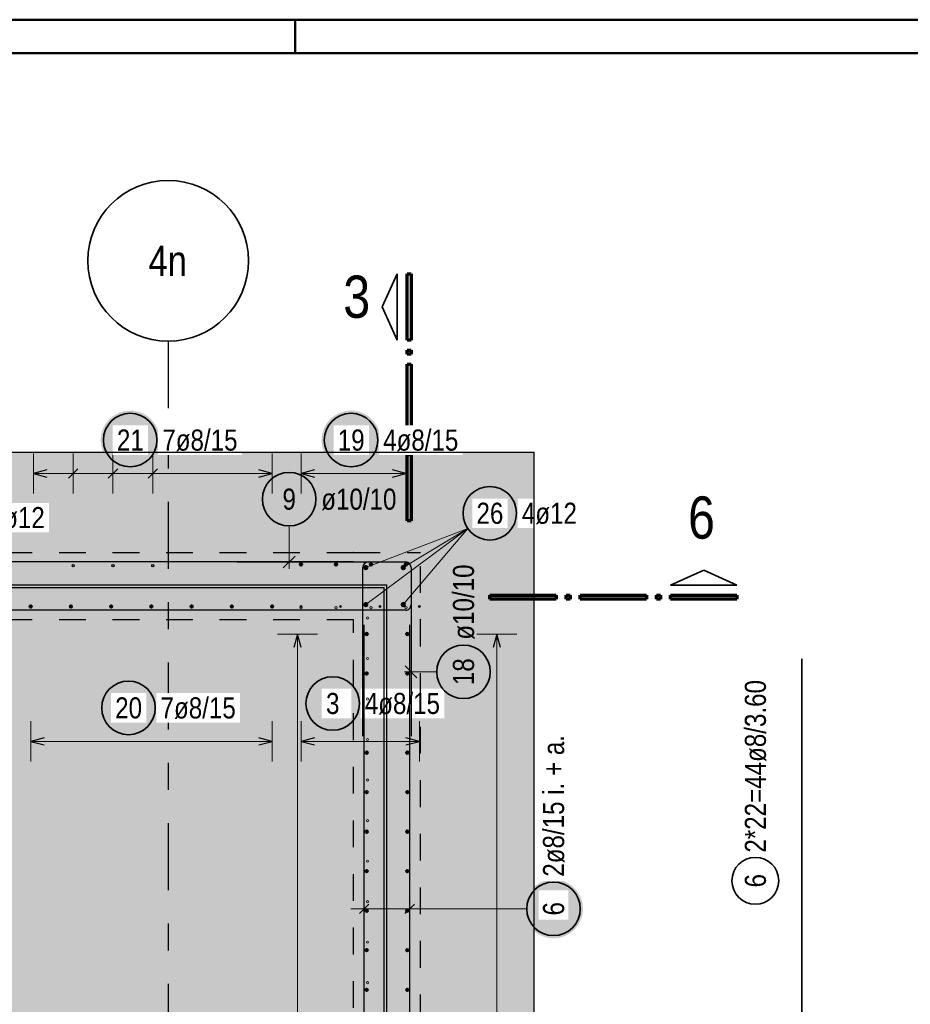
# Model space of a CAD drawing. Header units: millimetres. Extents: x -4 to 30.7, y -2.9 to 30.7.
# Tile 19 of 39: x 7 to 10.3, y 17.3 to 21. Entities that reach past the tile are written whole.
import ezdxf
from ezdxf.enums import TextEntityAlignment as Align

# ---------------------------------------------------------------- set-up
doc = ezdxf.new("R2010")
doc.units = ezdxf.units.MM
doc.linetypes.add('DASHDOTX2', pattern=[2, 1, -0.5, 0, -0.5])
doc.linetypes.add('HIDDEN', pattern=[0.375, 0.25, -0.125])
for name, color, linetype, lineweight in [('Achsen', 7, 'Continuous', 20), ('Geschnittene Kanten', 7, 'Continuous', 20), ('nplo Bewehrung', 7, 'Continuous', 20), ('Schraffuren', 7, 'Continuous', 20)]:
    doc.layers.add(name, color=color, linetype=linetype, lineweight=lineweight)
doc.styles.add('Arial Narrow', font='ARIALN.TTF')

msp = doc.modelspace()

# ---------------------------------------------------------------- hatches: boundary and pattern name
at = {"lineweight": 25, "true_color": 0xffffff}
for points in [[(7.480674, 19.455388), (7.480607, 19.459227), (7.480406, 19.463061), (7.480071, 19.466886), (7.479604, 19.470697), (7.479003, 19.47449), (7.47827, 19.478259), (7.477407, 19.482), (7.476413, 19.485708), (7.47529, 19.48938), (7.47404, 19.493011), (7.472664, 19.496595), (7.471164, 19.500129), (7.469541, 19.503609), (7.467798, 19.50703), (7.465937, 19.510388), (7.463959, 19.513679), (7.461868, 19.5169), (7.459666, 19.520045), (7.457355, 19.523111), (7.454939, 19.526095), (7.45242, 19.528993), (7.449801, 19.531801), (7.447087, 19.534516), (7.444278, 19.537134), (7.441381, 19.539653), (7.438397, 19.542069), (7.43533, 19.54438), (7.432185, 19.546582), (7.428965, 19.548674), (7.425674, 19.550651), (7.422316, 19.552513), (7.418895, 19.554256), (7.415415, 19.555878), (7.411881, 19.557379), (7.408296, 19.558754), (7.404666, 19.560005), (7.400994, 19.561127), (7.397285, 19.562121), (7.393544, 19.562985), (7.389775, 19.563717), (7.385983, 19.564318), (7.382172, 19.564786), (7.378347, 19.56512), (7.374513, 19.565321), (7.370674, 19.565388), (7.366835, 19.565321), (7.363001, 19.56512), (7.359176, 19.564786), (7.355365, 19.564318), (7.351573, 19.563717), (7.347804, 19.562985), (7.344063, 19.562121), (7.340354, 19.561127), (7.336682, 19.560005), (7.333052, 19.558754), (7.329467, 19.557379), (7.325933, 19.555878), (7.322453, 19.554256), (7.319032, 19.552513), (7.315674, 19.550651), (7.312383, 19.548674), (7.309163, 19.546582), (7.306018, 19.54438), (7.302951, 19.542069), (7.299967, 19.539653), (7.29707, 19.537134), (7.294262, 19.534516), (7.291547, 19.531801), (7.288928, 19.528993), (7.286409, 19.526095), (7.283993, 19.523111), (7.281682, 19.520045), (7.27948, 19.5169), (7.277389, 19.513679), (7.275411, 19.510388), (7.27355, 19.50703), (7.271807, 19.503609), (7.270184, 19.500129), (7.268684, 19.496595), (7.267308, 19.493011), (7.266058, 19.48938), (7.264935, 19.485708), (7.263942, 19.482), (7.263078, 19.478259), (7.262345, 19.47449), (7.261745, 19.470697), (7.261277, 19.466886), (7.260942, 19.463061), (7.260741, 19.459227), (7.260674, 19.455388), (7.260741, 19.451549), (7.260942, 19.447715), (7.261277, 19.44389), (7.261745, 19.440079), (7.262345, 19.436287), (7.263078, 19.432518), (7.263942, 19.428777), (7.264935, 19.425068), (7.266058, 19.421396), (7.267308, 19.417766), (7.268684, 19.414182), (7.270184, 19.410647), (7.271807, 19.407167), (7.27355, 19.403746), (7.275411, 19.400388), (7.277389, 19.397097), (7.27948, 19.393877), (7.281682, 19.390732), (7.283993, 19.387666), (7.286409, 19.384682), (7.288928, 19.381784), (7.291547, 19.378976), (7.294262, 19.376261), (7.29707, 19.373642), (7.299967, 19.371123), (7.302951, 19.368707), (7.306018, 19.366396), (7.309163, 19.364194), (7.312383, 19.362103), (7.315674, 19.360125), (7.319032, 19.358264), (7.322453, 19.356521), (7.325933, 19.354898), (7.329467, 19.353398), (7.333052, 19.352022), (7.336682, 19.350772), (7.340354, 19.349649), (7.344063, 19.348656), (7.347804, 19.347792), (7.351573, 19.347059), (7.355365, 19.346459), (7.359176, 19.345991), (7.363001, 19.345656), (7.366835, 19.345455), (7.370674, 19.345388), (7.374513, 19.345455), (7.378347, 19.345656), (7.382172, 19.345991), (7.385983, 19.346459), (7.389775, 19.347059), (7.393544, 19.347792), (7.397285, 19.348656), (7.400994, 19.349649), (7.404666, 19.350772), (7.408296, 19.352022), (7.411881, 19.353398), (7.415415, 19.354898), (7.418895, 19.356521), (7.422316, 19.358264), (7.425674, 19.360125), (7.428965, 19.362103), (7.432185, 19.364194), (7.43533, 19.366396), (7.438397, 19.368707), (7.441381, 19.371123), (7.444278, 19.373642), (7.447087, 19.376261), (7.449801, 19.378976), (7.45242, 19.381784), (7.454939, 19.384682), (7.457355, 19.387666), (7.459666, 19.390732), (7.461868, 19.393877), (7.463959, 19.397097), (7.465937, 19.400388), (7.467798, 19.403746), (7.469541, 19.407167), (7.471164, 19.410647), (7.472664, 19.414182), (7.47404, 19.417766), (7.47529, 19.421396), (7.476413, 19.425068), (7.477407, 19.428777), (7.47827, 19.432518), (7.479003, 19.436287), (7.479604, 19.440079), (7.480071, 19.44389), (7.480406, 19.447715)], [(8.305671, 19.455388), (8.305604, 19.459227), (8.305403, 19.463061), (8.305068, 19.466886), (8.3046, 19.470697), (8.303999, 19.47449), (8.303267, 19.478259), (8.302403, 19.482), (8.301409, 19.485708), (8.300287, 19.48938), (8.299037, 19.493011), (8.297661, 19.496595), (8.296161, 19.500129), (8.294538, 19.503609), (8.292795, 19.50703), (8.290933, 19.510388), (8.288956, 19.513679), (8.286865, 19.5169), (8.284662, 19.520045), (8.282352, 19.523111), (8.279935, 19.526095), (8.277417, 19.528993), (8.274798, 19.531801), (8.272083, 19.534516), (8.269275, 19.537134), (8.266377, 19.539653), (8.263393, 19.542069), (8.260327, 19.54438), (8.257182, 19.546582), (8.253962, 19.548674), (8.250671, 19.550651), (8.247312, 19.552513), (8.243891, 19.554256), (8.240412, 19.555878), (8.236877, 19.557379), (8.233293, 19.558754), (8.229662, 19.560005), (8.225991, 19.561127), (8.222282, 19.562121), (8.218541, 19.562985), (8.214772, 19.563717), (8.21098, 19.564318), (8.207169, 19.564786), (8.203344, 19.56512), (8.19951, 19.565321), (8.195671, 19.565388), (8.191832, 19.565321), (8.187997, 19.56512), (8.184172, 19.564786), (8.180362, 19.564318), (8.176569, 19.563717), (8.1728, 19.562985), (8.169059, 19.562121), (8.165351, 19.561127), (8.161679, 19.560005), (8.158048, 19.558754), (8.154464, 19.557379), (8.15093, 19.555878), (8.14745, 19.554256), (8.144029, 19.552513), (8.140671, 19.550651), (8.137379, 19.548674), (8.134159, 19.546582), (8.131014, 19.54438), (8.127948, 19.542069), (8.124964, 19.539653), (8.122066, 19.537134), (8.119258, 19.534516), (8.116543, 19.531801), (8.113925, 19.528993), (8.111406, 19.526095), (8.108989, 19.523111), (8.106679, 19.520045), (8.104476, 19.5169), (8.102385, 19.513679), (8.100408, 19.510388), (8.098546, 19.50703), (8.096803, 19.503609), (8.095181, 19.500129), (8.09368, 19.496595), (8.092304, 19.493011), (8.091054, 19.48938), (8.089932, 19.485708), (8.088938, 19.482), (8.088074, 19.478259), (8.087342, 19.47449), (8.086741, 19.470697), (8.086273, 19.466886), (8.085939, 19.463061), (8.085738, 19.459227), (8.085671, 19.455388), (8.085738, 19.451549), (8.085939, 19.447715), (8.086273, 19.44389), (8.086741, 19.440079), (8.087342, 19.436287), (8.088074, 19.432518), (8.088938, 19.428777), (8.089932, 19.425068), (8.091054, 19.421396), (8.092304, 19.417766), (8.09368, 19.414182), (8.095181, 19.410647), (8.096803, 19.407167), (8.098546, 19.403746), (8.100408, 19.400388), (8.102385, 19.397097), (8.104476, 19.393877), (8.106679, 19.390732), (8.108989, 19.387666), (8.111406, 19.384682), (8.113925, 19.381784), (8.116543, 19.378976), (8.119258, 19.376261), (8.122066, 19.373642), (8.124964, 19.371123), (8.127948, 19.368707), (8.131014, 19.366396), (8.134159, 19.364194), (8.137379, 19.362103), (8.140671, 19.360125), (8.144029, 19.358264), (8.14745, 19.356521), (8.15093, 19.354898), (8.154464, 19.353398), (8.158048, 19.352022), (8.161679, 19.350772), (8.165351, 19.349649), (8.169059, 19.348656), (8.1728, 19.347792), (8.176569, 19.347059), (8.180362, 19.346459), (8.184172, 19.345991), (8.187997, 19.345656), (8.191832, 19.345455), (8.195671, 19.345388), (8.19951, 19.345455), (8.203344, 19.345656), (8.207169, 19.345991), (8.21098, 19.346459), (8.214772, 19.347059), (8.218541, 19.347792), (8.222282, 19.348656), (8.225991, 19.349649), (8.229662, 19.350772), (8.233293, 19.352022), (8.236877, 19.353398), (8.240412, 19.354898), (8.243891, 19.356521), (8.247312, 19.358264), (8.250671, 19.360125), (8.253962, 19.362103), (8.257182, 19.364194), (8.260327, 19.366396), (8.263393, 19.368707), (8.266377, 19.371123), (8.269275, 19.373642), (8.272083, 19.376261), (8.274798, 19.378976), (8.277417, 19.381784), (8.279935, 19.384682), (8.282352, 19.387666), (8.284662, 19.390732), (8.286865, 19.393877), (8.288956, 19.397097), (8.290933, 19.400388), (8.292795, 19.403746), (8.294538, 19.407167), (8.296161, 19.410647), (8.297661, 19.414182), (8.299037, 19.417766), (8.300287, 19.421396), (8.301409, 19.425068), (8.302403, 19.428777), (8.303267, 19.432518), (8.303999, 19.436287), (8.3046, 19.440079), (8.305068, 19.44389), (8.305403, 19.447715)], [(8.237034, 18.471963), (8.236967, 18.475802), (8.236767, 18.479636), (8.236432, 18.483461), (8.235964, 18.487272), (8.235363, 18.491064), (8.234631, 18.494833), (8.233767, 18.498574), (8.232773, 18.502283), (8.231651, 18.505955), (8.230401, 18.509585), (8.229025, 18.51317), (8.227524, 18.516704), (8.225902, 18.520184), (8.224159, 18.523605), (8.222297, 18.526963), (8.22032, 18.530254), (8.218229, 18.533474), (8.216026, 18.536619), (8.213716, 18.539686), (8.211299, 18.54267), (8.20878, 18.545567), (8.206162, 18.548375), (8.203447, 18.55109), (8.200639, 18.553709), (8.197741, 18.556228), (8.194757, 18.558644), (8.191691, 18.560955), (8.188546, 18.563157), (8.185326, 18.565248), (8.182034, 18.567226), (8.178676, 18.569087), (8.175255, 18.57083), (8.171776, 18.572453), (8.168241, 18.573953), (8.164657, 18.575329), (8.161026, 18.576579), (8.157355, 18.577702), (8.153646, 18.578696), (8.149905, 18.579559), (8.146136, 18.580292), (8.142344, 18.580892), (8.138533, 18.58136), (8.134708, 18.581695), (8.130873, 18.581896), (8.127034, 18.581963), (8.123196, 18.581896), (8.119361, 18.581695), (8.115536, 18.58136), (8.111725, 18.580892), (8.107933, 18.580292), (8.104164, 18.579559), (8.100423, 18.578696), (8.096714, 18.577702), (8.093043, 18.576579), (8.089412, 18.575329), (8.085828, 18.573953), (8.082293, 18.572453), (8.078814, 18.57083), (8.075393, 18.569087), (8.072034, 18.567226), (8.068743, 18.565248), (8.065523, 18.563157), (8.062378, 18.560955), (8.059312, 18.558644), (8.056328, 18.556228), (8.05343, 18.553709), (8.050622, 18.55109), (8.047907, 18.548375), (8.045289, 18.545567), (8.04277, 18.54267), (8.040353, 18.539686), (8.038043, 18.536619), (8.03584, 18.533474), (8.033749, 18.530254), (8.031772, 18.526963), (8.02991, 18.523605), (8.028167, 18.520184), (8.026544, 18.516704), (8.025044, 18.51317), (8.023668, 18.509585), (8.022418, 18.505955), (8.021296, 18.502283), (8.020302, 18.498574), (8.019438, 18.494833), (8.018706, 18.491064), (8.018105, 18.487272), (8.017637, 18.483461), (8.017302, 18.479636), (8.017102, 18.475802), (8.017034, 18.471963), (8.017102, 18.468124), (8.017302, 18.46429), (8.017637, 18.460465), (8.018105, 18.456654), (8.018706, 18.452862), (8.019438, 18.449093), (8.020302, 18.445352), (8.021296, 18.441643), (8.022418, 18.437971), (8.023668, 18.434341), (8.025044, 18.430756), (8.026544, 18.427222), (8.028167, 18.423742), (8.02991, 18.420321), (8.031772, 18.416963), (8.033749, 18.413672), (8.03584, 18.410452), (8.038043, 18.407307), (8.040353, 18.40424), (8.04277, 18.401256), (8.045289, 18.398359), (8.047907, 18.395551), (8.050622, 18.392836), (8.05343, 18.390217), (8.056328, 18.387698), (8.059312, 18.385282), (8.062378, 18.382971), (8.065523, 18.380769), (8.068743, 18.378678), (8.072034, 18.3767), (8.075393, 18.374839), (8.078814, 18.373096), (8.082293, 18.371473), (8.085828, 18.369973), (8.089412, 18.368597), (8.093043, 18.367347), (8.096714, 18.366224), (8.100423, 18.36523), (8.104164, 18.364367), (8.107933, 18.363634), (8.111725, 18.363034), (8.115536, 18.362566), (8.119361, 18.362231), (8.123196, 18.36203), (8.127034, 18.361963), (8.130873, 18.36203), (8.134708, 18.362231), (8.138533, 18.362566), (8.142344, 18.363034), (8.146136, 18.363634), (8.149905, 18.364367), (8.153646, 18.36523), (8.157355, 18.366224), (8.161026, 18.367347), (8.164657, 18.368597), (8.168241, 18.369973), (8.171776, 18.371473), (8.175255, 18.373096), (8.178676, 18.374839), (8.182034, 18.3767), (8.185326, 18.378678), (8.188546, 18.380769), (8.191691, 18.382971), (8.194757, 18.385282), (8.197741, 18.387698), (8.200639, 18.390217), (8.203447, 18.392836), (8.206162, 18.395551), (8.20878, 18.398359), (8.211299, 18.401256), (8.213716, 18.40424), (8.216026, 18.407307), (8.218229, 18.410452), (8.22032, 18.413672), (8.222297, 18.416963), (8.224159, 18.420321), (8.225902, 18.423742), (8.227524, 18.427222), (8.229025, 18.430756), (8.230401, 18.434341), (8.231651, 18.437971), (8.232773, 18.441643), (8.233767, 18.445352), (8.234631, 18.449093), (8.235363, 18.452862), (8.235964, 18.456654), (8.236432, 18.460465), (8.236767, 18.46429)], [(7.474167, 18.455388), (7.4741, 18.459227), (7.473899, 18.463061), (7.473564, 18.466886), (7.473097, 18.470697), (7.472496, 18.47449), (7.471763, 18.478259), (7.4709, 18.482), (7.469906, 18.485708), (7.468783, 18.48938), (7.467533, 18.493011), (7.466157, 18.496595), (7.464657, 18.500129), (7.463034, 18.503609), (7.461291, 18.50703), (7.45943, 18.510388), (7.457452, 18.513679), (7.455361, 18.5169), (7.453159, 18.520045), (7.450848, 18.523111), (7.448432, 18.526095), (7.445913, 18.528993), (7.443294, 18.531801), (7.440579, 18.534516), (7.437771, 18.537134), (7.434874, 18.539653), (7.43189, 18.542069), (7.428823, 18.54438), (7.425678, 18.546582), (7.422458, 18.548674), (7.419167, 18.550651), (7.415809, 18.552513), (7.412388, 18.554256), (7.408908, 18.555878), (7.405374, 18.557379), (7.401789, 18.558754), (7.398159, 18.560005), (7.394487, 18.561127), (7.390778, 18.562121), (7.387037, 18.562985), (7.383268, 18.563717), (7.379476, 18.564318), (7.375665, 18.564786), (7.37184, 18.56512), (7.368006, 18.565321), (7.364167, 18.565388), (7.360328, 18.565321), (7.356494, 18.56512), (7.352669, 18.564786), (7.348858, 18.564318), (7.345066, 18.563717), (7.341297, 18.562985), (7.337556, 18.562121), (7.333847, 18.561127), (7.330175, 18.560005), (7.326545, 18.558754), (7.32296, 18.557379), (7.319426, 18.555878), (7.315946, 18.554256), (7.312525, 18.552513), (7.309167, 18.550651), (7.305876, 18.548674), (7.302656, 18.546582), (7.299511, 18.54438), (7.296444, 18.542069), (7.29346, 18.539653), (7.290563, 18.537134), (7.287755, 18.534516), (7.28504, 18.531801), (7.282421, 18.528993), (7.279902, 18.526095), (7.277486, 18.523111), (7.275175, 18.520045), (7.272973, 18.5169), (7.270882, 18.513679), (7.268904, 18.510388), (7.267043, 18.50703), (7.2653, 18.503609), (7.263677, 18.500129), (7.262177, 18.496595), (7.260801, 18.493011), (7.259551, 18.48938), (7.258428, 18.485708), (7.257434, 18.482), (7.256571, 18.478259), (7.255838, 18.47449), (7.255238, 18.470697), (7.25477, 18.466886), (7.254435, 18.463061), (7.254234, 18.459227), (7.254167, 18.455388), (7.254234, 18.451549), (7.254435, 18.447715), (7.25477, 18.44389), (7.255238, 18.440079), (7.255838, 18.436287), (7.256571, 18.432518), (7.257434, 18.428777), (7.258428, 18.425068), (7.259551, 18.421396), (7.260801, 18.417766), (7.262177, 18.414182), (7.263677, 18.410647), (7.2653, 18.407167), (7.267043, 18.403746), (7.268904, 18.400388), (7.270882, 18.397097), (7.272973, 18.393877), (7.275175, 18.390732), (7.277486, 18.387666), (7.279902, 18.384682), (7.282421, 18.381784), (7.28504, 18.378976), (7.287755, 18.376261), (7.290563, 18.373642), (7.29346, 18.371123), (7.296444, 18.368707), (7.299511, 18.366396), (7.302656, 18.364194), (7.305876, 18.362103), (7.309167, 18.360125), (7.312525, 18.358264), (7.315946, 18.356521), (7.319426, 18.354898), (7.32296, 18.353398), (7.326545, 18.352022), (7.330175, 18.350772), (7.333847, 18.349649), (7.337556, 18.348656), (7.341297, 18.347792), (7.345066, 18.347059), (7.348858, 18.346459), (7.352669, 18.345991), (7.356494, 18.345656), (7.360328, 18.345455), (7.364167, 18.345388), (7.368006, 18.345455), (7.37184, 18.345656), (7.375665, 18.345991), (7.379476, 18.346459), (7.383268, 18.347059), (7.387037, 18.347792), (7.390778, 18.348656), (7.394487, 18.349649), (7.398159, 18.350772), (7.401789, 18.352022), (7.405374, 18.353398), (7.408908, 18.354898), (7.412388, 18.356521), (7.415809, 18.358264), (7.419167, 18.360125), (7.422458, 18.362103), (7.425678, 18.364194), (7.428823, 18.366396), (7.43189, 18.368707), (7.434874, 18.371123), (7.437771, 18.373642), (7.440579, 18.376261), (7.443294, 18.378976), (7.445913, 18.381784), (7.448432, 18.384682), (7.450848, 18.387666), (7.453159, 18.390732), (7.455361, 18.393877), (7.457452, 18.397097), (7.45943, 18.400388), (7.461291, 18.403746), (7.463034, 18.407167), (7.464657, 18.410647), (7.466157, 18.414182), (7.467533, 18.417766), (7.468783, 18.421396), (7.469906, 18.425068), (7.4709, 18.428777), (7.471763, 18.432518), (7.472496, 18.436287), (7.473097, 18.440079), (7.473564, 18.44389), (7.473899, 18.447715)], [(9.06214, 17.705055), (9.062073, 17.708894), (9.061872, 17.712728), (9.061538, 17.716553), (9.06107, 17.720364), (9.060469, 17.724156), (9.059737, 17.727925), (9.058873, 17.731666), (9.057879, 17.735375), (9.056757, 17.739047), (9.055507, 17.742677), (9.054131, 17.746262), (9.05263, 17.749796), (9.051008, 17.753276), (9.049265, 17.756697), (9.047403, 17.760055), (9.045426, 17.763346), (9.043334, 17.766566), (9.041132, 17.769711), (9.038822, 17.772778), (9.036405, 17.775761), (9.033886, 17.778659), (9.031268, 17.781467), (9.028553, 17.784182), (9.025745, 17.786801), (9.022847, 17.78932), (9.019863, 17.791736), (9.016797, 17.794047), (9.013652, 17.796249), (9.010431, 17.79834), (9.00714, 17.800318), (9.003782, 17.802179), (9.000361, 17.803922), (8.996881, 17.805545), (8.993347, 17.807045), (8.989763, 17.808421), (8.986132, 17.809671), (8.98246, 17.810794), (8.978752, 17.811787), (8.975011, 17.812651), (8.971242, 17.813384), (8.967449, 17.813984), (8.963638, 17.814452), (8.959814, 17.814787), (8.955979, 17.814988), (8.95214, 17.815055), (8.948301, 17.814988), (8.944467, 17.814787), (8.940642, 17.814452), (8.936831, 17.813984), (8.933039, 17.813384), (8.92927, 17.812651), (8.925529, 17.811787), (8.92182, 17.810794), (8.918148, 17.809671), (8.914518, 17.808421), (8.910934, 17.807045), (8.907399, 17.805545), (8.90392, 17.803922), (8.900498, 17.802179), (8.89714, 17.800318), (8.893849, 17.79834), (8.890629, 17.796249), (8.887484, 17.794047), (8.884418, 17.791736), (8.881434, 17.78932), (8.878536, 17.786801), (8.875728, 17.784182), (8.873013, 17.781467), (8.870394, 17.778659), (8.867875, 17.775761), (8.865459, 17.772778), (8.863148, 17.769711), (8.860946, 17.766566), (8.858855, 17.763346), (8.856878, 17.760055), (8.855016, 17.756697), (8.853273, 17.753276), (8.85165, 17.749796), (8.85015, 17.746262), (8.848774, 17.742677), (8.847524, 17.739047), (8.846402, 17.735375), (8.845408, 17.731666), (8.844544, 17.727925), (8.843811, 17.724156), (8.843211, 17.720364), (8.842743, 17.716553), (8.842408, 17.712728), (8.842207, 17.708894), (8.84214, 17.705055), (8.842207, 17.701216), (8.842408, 17.697382), (8.842743, 17.693557), (8.843211, 17.689746), (8.843811, 17.685953), (8.844544, 17.682185), (8.845408, 17.678443), (8.846402, 17.674735), (8.847524, 17.671063), (8.848774, 17.667433), (8.85015, 17.663848), (8.85165, 17.660314), (8.853273, 17.656834), (8.855016, 17.653413), (8.856878, 17.650055), (8.858855, 17.646764), (8.860946, 17.643544), (8.863148, 17.640398), (8.865459, 17.637332), (8.867875, 17.634348), (8.870394, 17.63145), (8.873013, 17.628642), (8.875728, 17.625927), (8.878536, 17.623309), (8.881434, 17.62079), (8.884418, 17.618374), (8.887484, 17.616063), (8.890629, 17.613861), (8.893849, 17.61177), (8.89714, 17.609792), (8.900498, 17.607931), (8.90392, 17.606187), (8.907399, 17.604565), (8.910934, 17.603065), (8.914518, 17.601689), (8.918148, 17.600439), (8.92182, 17.599316), (8.925529, 17.598322), (8.92927, 17.597459), (8.933039, 17.596726), (8.936831, 17.596125), (8.940642, 17.595657), (8.944467, 17.595323), (8.948301, 17.595122), (8.95214, 17.595055), (8.955979, 17.595122), (8.959814, 17.595323), (8.963638, 17.595657), (8.967449, 17.596125), (8.971242, 17.596726), (8.975011, 17.597459), (8.978752, 17.598322), (8.98246, 17.599316), (8.986132, 17.600439), (8.989763, 17.601689), (8.993347, 17.603065), (8.996881, 17.604565), (9.000361, 17.606187), (9.003782, 17.607931), (9.00714, 17.609792), (9.010431, 17.61177), (9.013652, 17.613861), (9.016797, 17.616063), (9.019863, 17.618374), (9.022847, 17.62079), (9.025745, 17.623309), (9.028553, 17.625927), (9.031268, 17.628642), (9.033886, 17.63145), (9.036405, 17.634348), (9.038822, 17.637332), (9.041132, 17.640398), (9.043334, 17.643544), (9.045426, 17.646764), (9.047403, 17.650055), (9.049265, 17.653413), (9.051008, 17.656834), (9.05263, 17.660314), (9.054131, 17.663848), (9.055507, 17.667433), (9.056757, 17.671063), (9.057879, 17.674735), (9.058873, 17.678443), (9.059737, 17.682185), (9.060469, 17.685953), (9.06107, 17.689746), (9.061538, 17.693557), (9.061872, 17.697382)]]:
    msp.add_hatch(color=7, dxfattribs=at).paths.add_polyline_path(points)
at = {"lineweight": 25, "true_color": 0xcef2bf}
msp.add_hatch(color=254, dxfattribs=at).paths.add_polyline_path([(8.879862, 15.135209), (8.629862, 15.135209), (8.629862, 14.885209), (4.004857, 14.885209), (4.004856, 19.410216), (8.879862, 19.410216)])
at = {"lineweight": 50, "true_color": 0xffffff}
msp.add_hatch(color=7, dxfattribs=at).paths.add_polyline_path([(8.823921, 19.182099), (8.823854, 19.185938), (8.823653, 19.189772), (8.823318, 19.193597), (8.82285, 19.197408), (8.822249, 19.201201), (8.821517, 19.20497), (8.820653, 19.208711), (8.819659, 19.212419), (8.818537, 19.216091), (8.817287, 19.219721), (8.815911, 19.223306), (8.814411, 19.22684), (8.812788, 19.23032), (8.811045, 19.233741), (8.809183, 19.237099), (8.807206, 19.24039), (8.805115, 19.24361), (8.802912, 19.246756), (8.800602, 19.249822), (8.798185, 19.252806), (8.795666, 19.255704), (8.793048, 19.258512), (8.790333, 19.261227), (8.787525, 19.263845), (8.784627, 19.266364), (8.781643, 19.26878), (8.778577, 19.271091), (8.775432, 19.273293), (8.772212, 19.275385), (8.768921, 19.277362), (8.765562, 19.279223), (8.762141, 19.280967), (8.758662, 19.282589), (8.755127, 19.284089), (8.751543, 19.285465), (8.747912, 19.286715), (8.744241, 19.287838), (8.740532, 19.288832), (8.736791, 19.289695), (8.733022, 19.290428), (8.72923, 19.291029), (8.725419, 19.291497), (8.721594, 19.291831), (8.717759, 19.292032), (8.713921, 19.292099), (8.710082, 19.292032), (8.706247, 19.291831), (8.702422, 19.291497), (8.698612, 19.291029), (8.694819, 19.290428), (8.69105, 19.289695), (8.687309, 19.288832), (8.6836, 19.287838), (8.679929, 19.286715), (8.676298, 19.285465), (8.672714, 19.284089), (8.66918, 19.282589), (8.6657, 19.280967), (8.662279, 19.279223), (8.658921, 19.277362), (8.655629, 19.275385), (8.652409, 19.273293), (8.649264, 19.271091), (8.646198, 19.26878), (8.643214, 19.266364), (8.640316, 19.263845), (8.637508, 19.261227), (8.634793, 19.258512), (8.632175, 19.255704), (8.629656, 19.252806), (8.627239, 19.249822), (8.624929, 19.246756), (8.622726, 19.24361), (8.620635, 19.24039), (8.618658, 19.237099), (8.616796, 19.233741), (8.615053, 19.23032), (8.613431, 19.22684), (8.61193, 19.223306), (8.610554, 19.219721), (8.609304, 19.216091), (8.608182, 19.212419), (8.607188, 19.208711), (8.606324, 19.20497), (8.605592, 19.201201), (8.604991, 19.197408), (8.604523, 19.193597), (8.604189, 19.189772), (8.603988, 19.185938), (8.603921, 19.182099), (8.603988, 19.17826), (8.604189, 19.174426), (8.604523, 19.170601), (8.604991, 19.16679), (8.605592, 19.162998), (8.606324, 19.159229), (8.607188, 19.155488), (8.608182, 19.151779), (8.609304, 19.148107), (8.610554, 19.144477), (8.61193, 19.140893), (8.613431, 19.137358), (8.615053, 19.133878), (8.616796, 19.130457), (8.618658, 19.127099), (8.620635, 19.123808), (8.622726, 19.120588), (8.624929, 19.117443), (8.627239, 19.114376), (8.629656, 19.111393), (8.632175, 19.108495), (8.634793, 19.105687), (8.637508, 19.102972), (8.640316, 19.100353), (8.643214, 19.097834), (8.646198, 19.095418), (8.649264, 19.093107), (8.652409, 19.090905), (8.655629, 19.088814), (8.658921, 19.086836), (8.662279, 19.084975), (8.6657, 19.083232), (8.66918, 19.081609), (8.672714, 19.080109), (8.676298, 19.078733), (8.679929, 19.077483), (8.6836, 19.07636), (8.687309, 19.075367), (8.69105, 19.074503), (8.694819, 19.07377), (8.698612, 19.07317), (8.702422, 19.072702), (8.706247, 19.072367), (8.710082, 19.072166), (8.713921, 19.072099), (8.717759, 19.072166), (8.721594, 19.072367), (8.725419, 19.072702), (8.72923, 19.07317), (8.733022, 19.07377), (8.736791, 19.074503), (8.740532, 19.075367), (8.744241, 19.07636), (8.747912, 19.077483), (8.751543, 19.078733), (8.755127, 19.080109), (8.758662, 19.081609), (8.762141, 19.083232), (8.765562, 19.084975), (8.768921, 19.086836), (8.772212, 19.088814), (8.775432, 19.090905), (8.778577, 19.093107), (8.781643, 19.095418), (8.784627, 19.097834), (8.787525, 19.100353), (8.790333, 19.102972), (8.793048, 19.105687), (8.795666, 19.108495), (8.798185, 19.111393), (8.800602, 19.114376), (8.802912, 19.117443), (8.805115, 19.120588), (8.807206, 19.123808), (8.809183, 19.127099), (8.811045, 19.130457), (8.812788, 19.133878), (8.814411, 19.137358), (8.815911, 19.140893), (8.817287, 19.144477), (8.818537, 19.148107), (8.819659, 19.151779), (8.820653, 19.155488), (8.821517, 19.159229), (8.822249, 19.162998), (8.82285, 19.16679), (8.823318, 19.170601), (8.823653, 19.174426)])
at = {"layer": 'Schraffuren', "lineweight": 25, "true_color": 0xff0000}
for points in [[(8.329862, 18.915212), (8.329862, 18.905212), (4.134857, 18.905212), (4.134857, 18.915212)], [(8.329862, 18.905212), (8.329862, 15.010209), (8.319862, 15.010209), (8.319862, 18.905212)]]:
    msp.add_hatch(color=1, dxfattribs=at).paths.add_polyline_path(points)

# ---------------------------------------------------------------- linework, layer by layer
at = {"color": 4, "linetype": 'Continuous', "lineweight": 50}
for p, q in [((29.725, 21.025), (0, 21.025)), ((29.6, 20.9), (0.5, 20.9))]:
    msp.add_line(p, q, dxfattribs=at)
at = {"color": 4, "linetype": 'Continuous', "lineweight": 50, "ltscale": 0.4}
msp.add_line((7.9875, 21.025), (7.9875, 20.9), dxfattribs=at)
at = {"color": 2, "linetype": 'Continuous', "lineweight": 35}
for p, q in [((8.311388, 19.952711), (8.367637, 20.076463)), ((8.367637, 20.076463), (8.367637, 19.828962)), ((8.367637, 19.828962), (8.311388, 19.952711)), ((9.389528, 18.913967), (9.513277, 18.970217)), ((9.513277, 18.970217), (9.637029, 18.913967)), ((9.637029, 18.913967), (9.389528, 18.913967)), ((9.880103, 15.038541), (9.880103, 18.638541))]:
    msp.add_line(p, q, dxfattribs=at)
at = {"color": 1, "linetype": 'Continuous', "lineweight": 70}
for p, q in [((8.405138, 19.828962), (8.405138, 20.076463)), ((8.405138, 20.076463), (8.420135, 20.076463)), ((8.420135, 20.076463), (8.420135, 19.828962)), ((8.420135, 19.828962), (8.405138, 19.828962)), ((8.405138, 19.776462), (8.405138, 19.791462)), ((8.405138, 19.791462), (8.420135, 19.791462)), ((8.420135, 19.791462), (8.420135, 19.776462)), ((8.420135, 19.776462), (8.405138, 19.776462)), ((8.405138, 19.491462), (8.405138, 19.738962)), ((8.405138, 19.738962), (8.420135, 19.738962)), ((8.420135, 19.738962), (8.420135, 19.491462)), ((8.420135, 19.491462), (8.405138, 19.491462)), ((8.405138, 19.438962), (8.405138, 19.453962)), ((8.405138, 19.453962), (8.420135, 19.453962)), ((8.420135, 19.453962), (8.420135, 19.438962)), ((8.420135, 19.438962), (8.405138, 19.438962)), ((8.405138, 19.153962), (8.405138, 19.401462)), ((8.405138, 19.401462), (8.420135, 19.401462)), ((8.420135, 19.401462), (8.420135, 19.153962)), ((8.420135, 19.153962), (8.405138, 19.153962)), ((8.714528, 18.861469), (8.714528, 18.876467)), ((8.714528, 18.876467), (8.962028, 18.876467)), ((8.962028, 18.861469), (8.714528, 18.861469)), ((8.962028, 18.876467), (8.962028, 18.861469)), ((8.999528, 18.861469), (8.999528, 18.876467)), ((8.999528, 18.876467), (9.014528, 18.876467)), ((9.014528, 18.861469), (8.999528, 18.861469)), ((9.014528, 18.876467), (9.014528, 18.861469)), ((9.052028, 18.861469), (9.052028, 18.876467)), ((9.052028, 18.876467), (9.299528, 18.876467)), ((9.299528, 18.861469), (9.052028, 18.861469)), ((9.299528, 18.876467), (9.299528, 18.861469)), ((9.337028, 18.861469), (9.337028, 18.876467)), ((9.337028, 18.876467), (9.352028, 18.876467)), ((9.352028, 18.861469), (9.337028, 18.861469)), ((9.352028, 18.876467), (9.352028, 18.861469)), ((9.389528, 18.861469), (9.389528, 18.876467)), ((9.389528, 18.876467), (9.637029, 18.876467)), ((9.637029, 18.861469), (9.389528, 18.861469)), ((9.637029, 18.876467), (9.637029, 18.861469))]:
    msp.add_line(p, q, dxfattribs=at)
at = {"color": 5, "linetype": 'Continuous', "lineweight": 18}
for p, q in [((7.008865, 19.405388), (7.008865, 19.255388)), ((7.15753, 19.255388), (7.15753, 19.405388)), ((7.306195, 19.255388), (7.306195, 19.405388)), ((7.45486, 19.255388), (7.45486, 19.405388)), ((7.900855, 19.255388), (7.900855, 19.405388)), ((8.008855, 19.405388), (8.008855, 19.255388)), ((8.400864, 19.255388), (8.400864, 19.405388)), ((7.900855, 19.330388), (7.008865, 19.330388)), ((8.008855, 19.330388), (8.400864, 19.330388)), ((7.964398, 19.134792), (7.964398, 18.975216)), ((8.250862, 18.979215), (8.631678, 19.125212)), ((8.250862, 18.841216), (8.631678, 19.125212)), ((8.390862, 18.979215), (8.631678, 19.125212)), ((8.390862, 18.841216), (8.631678, 19.125212)), ((8.070718, 18.731257), (7.920718, 18.731257)), ((7.995718, 15.189209), (7.995718, 18.731257)), ((8.815087, 18.731215), (8.665087, 18.731215)), ((8.740087, 18.731215), (8.740087, 15.189211)), ((8.515652, 18.590034), (8.394862, 18.590034)), ((6.998855, 18.405388), (6.998855, 18.255388)), ((7.900854, 18.255388), (7.900854, 18.405388)), ((8.008855, 18.405391), (8.008855, 18.255391)), ((8.450862, 18.255391), (8.450862, 18.405391)), ((6.998855, 18.330388), (7.900854, 18.330388)), ((8.008855, 18.330391), (8.450862, 18.330391)), ((8.244862, 17.780055), (8.244862, 17.630055)), ((8.414862, 17.780055), (8.414862, 17.630055)), ((8.194862, 17.705055), (8.464862, 17.705055)), ((8.85214, 17.705055), (8.464862, 17.705055))]:
    msp.add_line(p, q, dxfattribs=at)
at = {"color": 3, "linetype": 'Continuous', "lineweight": 25}
for p, q in [((7.058865, 19.343786), (7.008865, 19.330388)), ((7.139853, 19.312711), (7.175208, 19.348066)), ((7.288517, 19.312711), (7.323873, 19.348066)), ((7.437182, 19.312711), (7.472538, 19.348066)), ((7.900855, 19.330388), (7.850855, 19.343786)), ((8.058855, 19.343786), (8.008855, 19.330388)), ((8.400864, 19.330388), (8.350864, 19.343786)), ((7.008865, 19.330388), (7.058865, 19.316991)), ((7.850855, 19.316991), (7.900855, 19.330388)), ((8.008855, 19.330388), (8.058855, 19.316991)), ((8.350864, 19.316991), (8.400864, 19.330388)), ((7.9423, 18.978119), (7.986495, 19.022313)), ((8.204857, 19.000216), (4.254857, 19.000216)), ((7.769862, 19.000216), (8.399862, 19.000216)), ((8.259862, 19.000216), (8.399862, 19.000216)), ((8.419862, 18.980216), (8.419862, 18.840212)), ((8.154857, 18.820215), (4.204857, 18.820215)), ((8.399862, 18.820212), (7.769862, 18.820218)), ((7.995718, 18.731257), (7.982321, 18.681257)), ((8.009116, 18.681257), (7.995718, 18.731257)), ((8.740087, 18.731215), (8.72669, 18.681215)), ((8.753485, 18.681215), (8.740087, 18.731215)), ((8.397765, 18.612131), (8.441959, 18.567937)), ((7.048855, 18.343786), (6.998855, 18.330388)), ((6.998855, 18.330388), (7.048855, 18.316991)), ((7.900854, 18.330388), (7.850854, 18.343786)), ((7.850854, 18.316991), (7.900854, 18.330388)), ((8.058855, 18.343789), (8.008855, 18.330391)), ((8.008855, 18.330391), (8.058855, 18.316994)), ((8.450862, 18.330391), (8.400862, 18.343789)), ((8.400862, 18.316994), (8.450862, 18.330391)), ((8.26254, 17.722732), (8.227185, 17.687377)), ((8.43254, 17.722732), (8.397185, 17.687377))]:
    msp.add_line(p, q, dxfattribs=at)
at = {"color": 3, "linetype": 'HIDDEN', "lineweight": 25, "ltscale": 0.25}
for p, q in [((6.504855, 19.035216), (8.204862, 19.035216)), ((8.204862, 19.035216), (8.454862, 19.035216)), ((6.504855, 18.785216), (8.204862, 18.785216)), ((8.204862, 15.135209), (8.204862, 18.785216))]:
    msp.add_line(p, q, dxfattribs=at)
at = {"color": 2, "linetype": 'Continuous', "lineweight": 35}
for centre, radius in [((7.370674, 19.455388), 0.1), ((8.195671, 19.455388), 0.1), ((7.964398, 19.234792), 0.1), ((8.713921, 19.182099), 0.1), ((8.127034, 18.471963), 0.1), ((7.364167, 18.455388), 0.1), ((9.706166, 17.80994), 0.0875), ((8.95214, 17.705055), 0.1)]:
    msp.add_circle(centre, radius, dxfattribs=at)
at = {"color": 9, "linetype": 'Continuous', "lineweight": 0}
for centre, radius in [((8.204862, 19.035215), 0.00111), ((8.008855, 18.834216), 0.004), ((8.008855, 18.834216), 0.004), ((8.008855, 18.834216), 0.0036), ((8.008855, 18.834216), 0.0028), ((8.008855, 18.834216), 0.002), ((8.008855, 18.834216), 0.0012), ((8.008855, 18.834216), 0.0004), ((8.15619, 18.834216), 0.004), ((8.15619, 18.834216), 0.004), ((8.15619, 18.834216), 0.0036), ((8.15619, 18.834216), 0.0028), ((8.15619, 18.834216), 0.002), ((8.15619, 18.834216), 0.0012), ((8.15619, 18.834216), 0.0004), ((8.303526, 18.834216), 0.004), ((8.303526, 18.834216), 0.004), ((8.303526, 18.834216), 0.0036), ((8.303526, 18.834216), 0.0028), ((8.303526, 18.834216), 0.002), ((8.303526, 18.834216), 0.0012), ((8.303526, 18.834216), 0.0004), ((8.450862, 18.834216), 0.004), ((8.450862, 18.834216), 0.004), ((8.450862, 18.834216), 0.0036), ((8.450862, 18.834216), 0.0028), ((8.450862, 18.834216), 0.002), ((8.450862, 18.834216), 0.0012), ((8.450862, 18.834216), 0.0004), ((8.454862, 18.785215), 0.00111), ((8.454862, 18.785168), 0.00111), ((8.204862, 18.535259), 0.00111)]:
    msp.add_circle(centre, radius, dxfattribs=at)
at = {"color": 3, "linetype": 'Continuous', "lineweight": 25}
for centre in [(7.15753, 18.98624), (7.15753, 18.98624), (7.306195, 18.98624), (7.306195, 18.98624), (7.45486, 18.98624), (7.45486, 18.98624)]:
    msp.add_circle(centre, 0.004, dxfattribs=at)
at = {"color": 4, "linetype": 'Continuous', "lineweight": 50}
for centre, radius in [((8.008855, 18.991208), 0.004), ((8.008855, 18.991208), 0.004), ((8.008855, 18.991208), 0.0036), ((8.008855, 18.991208), 0.0028), ((8.008855, 18.991208), 0.002), ((8.008855, 18.991208), 0.0012), ((8.008855, 18.991208), 0.0004), ((8.139525, 18.991208), 0.004), ((8.139525, 18.991208), 0.004), ((8.139525, 18.991208), 0.0036), ((8.139525, 18.991208), 0.0028), ((8.139525, 18.991208), 0.002), ((8.139525, 18.991208), 0.0012), ((8.139525, 18.991208), 0.0004), ((8.250862, 18.979215), 0.006), ((8.250862, 18.979215), 0.006), ((8.250862, 18.979215), 0.0054), ((8.250862, 18.979215), 0.0042), ((8.250862, 18.979215), 0.003), ((8.250862, 18.979215), 0.0018), ((8.250862, 18.979215), 0.0006), ((8.270194, 18.991208), 0.004), ((8.270194, 18.991208), 0.004), ((8.270194, 18.991208), 0.0036), ((8.270194, 18.991208), 0.0028), ((8.270194, 18.991208), 0.002), ((8.270194, 18.991208), 0.0012), ((8.270194, 18.991208), 0.0004), ((8.390862, 18.979215), 0.006), ((8.390862, 18.979215), 0.006), ((8.390862, 18.979215), 0.0054), ((8.390862, 18.979215), 0.0042), ((8.390862, 18.979215), 0.003), ((8.390862, 18.979215), 0.0018), ((8.390862, 18.979215), 0.0006), ((8.400864, 18.991208), 0.004), ((8.400864, 18.991208), 0.004), ((8.400864, 18.991208), 0.0036), ((8.400864, 18.991208), 0.0028), ((8.400864, 18.991208), 0.002), ((8.400864, 18.991208), 0.0012), ((8.400864, 18.991208), 0.0004), ((6.998855, 18.834237), 0.004), ((6.998855, 18.834237), 0.004), ((6.998855, 18.834237), 0.0036), ((6.998855, 18.834237), 0.0028), ((6.998855, 18.834237), 0.002), ((6.998855, 18.834237), 0.0012), ((6.998855, 18.834237), 0.0004), ((7.149188, 18.834237), 0.004), ((7.149188, 18.834237), 0.004), ((7.149188, 18.834237), 0.0036), ((7.149188, 18.834237), 0.0028), ((7.149188, 18.834237), 0.002), ((7.149188, 18.834237), 0.0012), ((7.149188, 18.834237), 0.0004), ((7.299521, 18.834237), 0.004), ((7.299521, 18.834237), 0.004), ((7.299521, 18.834237), 0.0036), ((7.299521, 18.834237), 0.0028), ((7.299521, 18.834237), 0.002), ((7.299521, 18.834237), 0.0012), ((7.299521, 18.834237), 0.0004), ((7.449854, 18.834237), 0.004), ((7.449854, 18.834237), 0.004), ((7.449854, 18.834237), 0.0036), ((7.449854, 18.834237), 0.0028), ((7.449854, 18.834237), 0.002), ((7.449854, 18.834237), 0.0012), ((7.449854, 18.834237), 0.0004), ((7.600188, 18.834237), 0.004), ((7.600188, 18.834237), 0.004), ((7.600188, 18.834237), 0.0036), ((7.600188, 18.834237), 0.0028), ((7.600188, 18.834237), 0.002), ((7.600188, 18.834237), 0.0012), ((7.600188, 18.834237), 0.0004), ((7.750521, 18.834237), 0.004), ((7.750521, 18.834237), 0.004), ((7.750521, 18.834237), 0.0036), ((7.750521, 18.834237), 0.0028), ((7.750521, 18.834237), 0.002), ((7.750521, 18.834237), 0.0012), ((7.750521, 18.834237), 0.0004), ((7.900854, 18.834237), 0.004), ((7.900854, 18.834237), 0.004), ((7.900854, 18.834237), 0.0036), ((7.900854, 18.834237), 0.0028), ((7.900854, 18.834237), 0.002), ((7.900854, 18.834237), 0.0012), ((7.900854, 18.834237), 0.0004), ((8.250862, 18.841216), 0.006), ((8.250862, 18.841216), 0.006), ((8.250862, 18.841216), 0.0054), ((8.250862, 18.841216), 0.0042), ((8.250862, 18.841216), 0.003), ((8.250862, 18.841216), 0.0018), ((8.250862, 18.841216), 0.0006), ((8.390862, 18.841216), 0.006), ((8.390862, 18.841216), 0.006), ((8.390862, 18.841216), 0.0054), ((8.390862, 18.841216), 0.0042), ((8.390862, 18.841216), 0.003), ((8.390862, 18.841216), 0.0018), ((8.390862, 18.841216), 0.0006), ((8.253862, 18.731257), 0.004), ((8.253862, 18.731257), 0.004), ((8.253862, 18.731257), 0.0036), ((8.253862, 18.731257), 0.0028), ((8.253862, 18.731257), 0.002), ((8.253862, 18.731257), 0.0012), ((8.253862, 18.731257), 0.0004), ((8.405862, 18.731215), 0.004), ((8.405862, 18.731215), 0.004), ((8.405862, 18.731215), 0.0036), ((8.405862, 18.731215), 0.0028), ((8.405862, 18.731215), 0.002), ((8.405862, 18.731215), 0.0012), ((8.405862, 18.731215), 0.0004), ((8.253862, 18.583672), 0.004), ((8.253862, 18.583672), 0.004), ((8.253862, 18.583672), 0.0036), ((8.253862, 18.583672), 0.0028), ((8.253862, 18.583672), 0.002), ((8.253862, 18.583672), 0.0012), ((8.253862, 18.583672), 0.0004), ((8.405862, 18.583631), 0.004), ((8.405862, 18.583631), 0.004), ((8.405862, 18.583631), 0.0036), ((8.405862, 18.583631), 0.0028), ((8.405862, 18.583631), 0.002), ((8.405862, 18.583631), 0.0012), ((8.405862, 18.583631), 0.0004), ((8.253862, 18.436086), 0.004), ((8.253862, 18.436086), 0.004), ((8.253862, 18.436086), 0.0036), ((8.253862, 18.436086), 0.0028), ((8.253862, 18.436086), 0.002), ((8.253862, 18.436086), 0.0012), ((8.253862, 18.436086), 0.0004), ((8.405862, 18.436048), 0.004), ((8.405862, 18.436048), 0.004), ((8.405862, 18.436048), 0.0036), ((8.405862, 18.436048), 0.0028), ((8.405862, 18.436048), 0.002), ((8.405862, 18.436048), 0.0012), ((8.405862, 18.436048), 0.0004), ((8.253862, 18.288501), 0.004), ((8.253862, 18.288501), 0.004), ((8.253862, 18.288501), 0.0036), ((8.253862, 18.288501), 0.0028), ((8.253862, 18.288501), 0.002), ((8.253862, 18.288501), 0.0012), ((8.253862, 18.288501), 0.0004), ((8.405862, 18.288464), 0.004), ((8.405862, 18.288464), 0.004), ((8.405862, 18.288464), 0.0036), ((8.405862, 18.288464), 0.0028), ((8.405862, 18.288464), 0.002), ((8.405862, 18.288464), 0.0012), ((8.405862, 18.288464), 0.0004), ((8.253862, 18.140916), 0.004), ((8.253862, 18.140916), 0.004), ((8.253862, 18.140916), 0.0036), ((8.253862, 18.140916), 0.0028), ((8.253862, 18.140916), 0.002), ((8.253862, 18.140916), 0.0012), ((8.253862, 18.140916), 0.0004), ((8.405862, 18.140881), 0.004), ((8.405862, 18.140881), 0.004), ((8.405862, 18.140881), 0.0036), ((8.405862, 18.140881), 0.0028), ((8.405862, 18.140881), 0.002), ((8.405862, 18.140881), 0.0012), ((8.405862, 18.140881), 0.0004), ((8.253862, 17.99333), 0.004), ((8.253862, 17.99333), 0.004), ((8.253862, 17.99333), 0.0036), ((8.253862, 17.99333), 0.0028), ((8.253862, 17.99333), 0.002), ((8.253862, 17.99333), 0.0012), ((8.253862, 17.99333), 0.0004), ((8.405862, 17.993297), 0.004), ((8.405862, 17.993297), 0.004), ((8.405862, 17.993297), 0.0036), ((8.405862, 17.993297), 0.0028), ((8.405862, 17.993297), 0.002), ((8.405862, 17.993297), 0.0012), ((8.405862, 17.993297), 0.0004), ((8.253862, 17.845745), 0.004), ((8.253862, 17.845745), 0.004), ((8.253862, 17.845745), 0.0036), ((8.253862, 17.845745), 0.0028), ((8.253862, 17.845745), 0.002), ((8.253862, 17.845745), 0.0012), ((8.253862, 17.845745), 0.0004), ((8.405862, 17.845714), 0.004), ((8.405862, 17.845714), 0.004), ((8.405862, 17.845714), 0.0036), ((8.405862, 17.845714), 0.0028), ((8.405862, 17.845714), 0.002), ((8.405862, 17.845714), 0.0012), ((8.405862, 17.845714), 0.0004), ((8.253862, 17.69816), 0.004), ((8.253862, 17.69816), 0.004), ((8.253862, 17.69816), 0.0036), ((8.253862, 17.69816), 0.0028), ((8.253862, 17.69816), 0.002), ((8.253862, 17.69816), 0.0012), ((8.253862, 17.69816), 0.0004), ((8.405862, 17.69813), 0.004), ((8.405862, 17.69813), 0.004), ((8.405862, 17.69813), 0.0036), ((8.405862, 17.69813), 0.0028), ((8.405862, 17.69813), 0.002), ((8.405862, 17.69813), 0.0012), ((8.405862, 17.69813), 0.0004), ((8.253862, 17.550574), 0.004), ((8.253862, 17.550574), 0.004), ((8.253862, 17.550574), 0.0036), ((8.253862, 17.550574), 0.0028), ((8.253862, 17.550574), 0.002), ((8.253862, 17.550574), 0.0012), ((8.253862, 17.550574), 0.0004), ((8.405862, 17.550547), 0.004), ((8.405862, 17.550547), 0.004), ((8.405862, 17.550547), 0.0036), ((8.405862, 17.550547), 0.0028), ((8.405862, 17.550547), 0.002), ((8.405862, 17.550547), 0.0012), ((8.405862, 17.550547), 0.0004), ((8.253862, 17.402989), 0.004), ((8.253862, 17.402989), 0.004), ((8.253862, 17.402989), 0.0036), ((8.253862, 17.402989), 0.0028), ((8.253862, 17.402989), 0.002), ((8.253862, 17.402989), 0.0012), ((8.253862, 17.402989), 0.0004), ((8.405862, 17.402963), 0.004), ((8.405862, 17.402963), 0.004), ((8.405862, 17.402963), 0.0036), ((8.405862, 17.402963), 0.0028), ((8.405862, 17.402963), 0.002), ((8.405862, 17.402963), 0.0012), ((8.405862, 17.402963), 0.0004)]:
    msp.add_circle(centre, radius, dxfattribs=at)
at = {"color": 3, "linetype": 'Continuous', "lineweight": 25}
for centre, start, end in [((8.259862, 18.980216), 90, 180), ((8.399862, 18.980216), 0, 90), ((8.399862, 18.980216), 0, 90), ((8.399862, 18.840212), 269.999519, 0)]:
    msp.add_arc(centre, 0.02, start, end, dxfattribs=at)
at = {"layer": 'Achsen', "color": 3, "linetype": 'DASHDOTX2', "lineweight": 25, "ltscale": 0.25}
msp.add_line((7.512342, 19.824874), (7.512463, -0.014661), dxfattribs=at)
at = {"layer": 'Achsen', "color": 2, "linetype": 'Continuous', "lineweight": 35}
msp.add_circle((7.512342, 20.124874), 0.3, dxfattribs=at)
at = {"layer": 'Geschnittene Kanten', "color": 3, "linetype": 'Continuous', "lineweight": 25}
for p, q in [((4.134857, 18.915212), (8.329862, 18.915212)), ((6.384855, 18.905212), (8.319862, 18.905212)), ((8.329862, 18.905212), (8.329862, 18.915212))]:
    msp.add_line(p, q, dxfattribs=at)
at = {"layer": 'nplo Bewehrung', "color": 9, "linetype": 'Continuous', "lineweight": 0}
for centre in [(8.008855, 18.82949), (8.008855, 18.82949), (8.139522, 18.82949), (8.139522, 18.82949), (8.270189, 18.82949), (8.270189, 18.82949), (8.400855, 18.82949), (8.400855, 18.82949), (8.256862, 18.791213), (8.256862, 18.791213), (8.256862, 18.63988), (8.256862, 18.63988), (8.256862, 18.337213), (8.256862, 18.337213), (8.256862, 18.185879), (8.256862, 18.185879), (8.256862, 18.034545), (8.256862, 18.034545), (8.256862, 17.883212), (8.256862, 17.883212), (8.256862, 17.731878), (8.256862, 17.731878), (8.256862, 17.580545), (8.256862, 17.580545), (8.256862, 17.429211), (8.256862, 17.429211)]:
    msp.add_circle(centre, 0.004, dxfattribs=at)

# ---------------------------------------------------------------- texts
at = {"color": 1, "lineweight": 70, "style": 'Arial Narrow'}
for s, p in [('3', (8.166698, 19.911961)), ('6', (9.454717, 19.08742))]:
    msp.add_text(s, height=0.1575, dxfattribs=at).set_placement(p)
at = {"color": 2, "lineweight": 35, "char_height": 0.07875, "attachment_point": 1, "line_spacing_factor": 0.9, "style": 'Arial Narrow'}
for s, insert in [('9', (7.939591, 19.274167)), ('ø10/10', (8.084398, 19.274167))]:
    msp.add_mtext(s, dxfattribs=dict(at, insert=insert))
at = {"color": 2, "lineweight": 35, "char_height": 0.07875, "attachment_point": 1, "rotation": 90, "line_spacing_factor": 0.9, "style": 'Arial Narrow'}
for s, insert in [('ø10/10', (8.576277, 18.710034)), ('2*22=44ø8/3.60', (9.666791, 17.91494)), ('18', (8.576277, 18.540421)), ('6', (9.666791, 17.785134))]:
    msp.add_mtext(s, dxfattribs=dict(at, insert=insert))
at = {"layer": 'Achsen', "color": 4, "lineweight": 50, "style": 'Arial Narrow'}
msp.add_text('4n', height=0.1125, dxfattribs=at).set_placement((7.510742, 20.124874), align=Align.MIDDLE_CENTER)

# ---------------------------------------------------------------- next in the draw order: texts
at = {"color": 2, "lineweight": 35, "char_height": 0.07875, "attachment_point": 1, "line_spacing_factor": 0.9, "style": 'Arial Narrow', "bg_fill": 3, "box_fill_scale": 1.2, "bg_fill_color": 256, "bg_fill_true_color": 13158600, "bg_fill_transparency": 0}
for s, insert in [('21', (7.321062, 19.494763)), ('7ø8/15', (7.490674, 19.494763)), ('19', (8.146058, 19.494763)), ('4ø8/15', (8.315671, 19.494763)), ('4ø12', (6.845822, 19.205256)), ('26', (8.664308, 19.221474)), ('4ø12', (8.833921, 19.221474)), ('20', (7.314555, 18.494763)), ('7ø8/15', (7.484167, 18.494763)), ('3', (8.102228, 18.511338)), ('4ø8/15', (8.247034, 18.511338))]:
    msp.add_mtext(s, dxfattribs=dict(at, insert=insert))
at = {"color": 2, "lineweight": 35, "char_height": 0.07875, "attachment_point": 1, "rotation": 90, "line_spacing_factor": 0.9, "style": 'Arial Narrow', "bg_fill": 3, "box_fill_scale": 1.2, "bg_fill_color": 256, "bg_fill_true_color": 13158600, "bg_fill_transparency": 0}
for s, insert in [('2ø8/15 i. + a.', (8.912765, 17.825055)), ('6', (8.912765, 17.680249))]:
    msp.add_mtext(s, dxfattribs=dict(at, insert=insert))

# ---------------------------------------------------------------- next in the draw order: linework, layer by layer
at = {"color": 3, "linetype": 'HIDDEN', "lineweight": 25, "ltscale": 0.25}
msp.add_line((8.454862, 14.885209), (8.454862, 19.035216), dxfattribs=at)
at = {"color": 3, "linetype": 'Continuous', "lineweight": 25}
for p, q in [((8.239862, 18.350216), (8.239862, 18.980216)), ((8.419862, 18.980216), (8.419862, 18.350216)), ((8.244862, 15.165208), (8.244862, 18.765208)), ((8.414862, 15.165175), (8.414862, 18.765175))]:
    msp.add_line(p, q, dxfattribs=at)
at = {"color": 2, "linetype": 'Continuous', "lineweight": 35}
msp.add_circle((8.615652, 18.590034), 0.1, dxfattribs=at)
at = {"layer": 'Geschnittene Kanten', "color": 3, "linetype": 'Continuous', "lineweight": 25}
for p, q in [((4.004856, 19.410216), (8.879862, 19.410216)), ((8.879862, 15.135209), (8.879862, 19.410216)), ((8.319862, 15.010209), (8.319862, 18.905212)), ((8.329862, 15.010209), (8.329862, 18.905212))]:
    msp.add_line(p, q, dxfattribs=at)
at = {"layer": 'nplo Bewehrung', "color": 9, "linetype": 'Continuous', "lineweight": 0}
msp.add_circle((8.256862, 18.488546), 0.004, dxfattribs=at)
msp.add_circle((8.256862, 18.488546), 0.004, dxfattribs=at)

doc.saveas('drawing.dxf')
